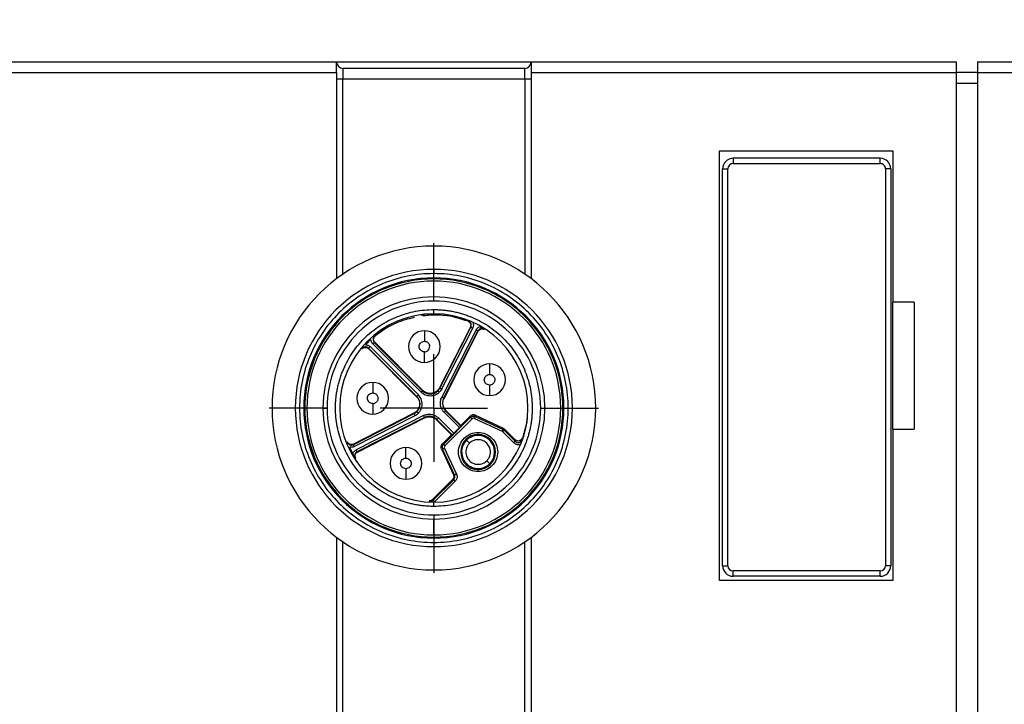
# Model space of a CAD drawing. Header units: millimetres. Extents: x 13 to 546, y 13 to 419.
# Tile 6 of 35: x 210 to 256, y 196 to 229. Entities that reach past the tile are written whole.
import ezdxf

# ---------------------------------------------------------------- set-up
doc = ezdxf.new("R2010")
doc.units = ezdxf.units.MM
doc.header["$LTSCALE"] = 2
doc.linetypes.add('SLD-Center', pattern=[19.05, 15.24, -1.27, 1.27, -1.27])
doc.linetypes.add('SLD-Solid', pattern=[0])
doc.layers.add('CENTER', color=40, linetype='SLD-Center')
doc.layers.add('DIMENSIONS', color=140, linetype='SLD-Solid', lineweight=25)
doc.styles.add('SLDTEXTSTYLE0', font='VERDANA.TTF')
doc.dimstyles.new('SLDDIMSTYLE1', dxfattribs={"dimtxt": 4.316016, "dimasz": 6.604, "dimexe": 0, "dimexo": 0.0625, "dimgap": 1.079004, "dimtad": 0, "dimtih": 1, "dimtoh": 1, "dimrnd": 1e-09, "dimzin": 12, "dimdsep": 46, "dimtxsty": 'SLDTEXTSTYLE0', "dimsah": 1, "dimcen": 0.09, "dimadec": 0, "dimazin": 3, "dimtfac": 1, "dimtofl": 0, "dimtmove": 0, "dimatfit": 3, "dimfxl": 0, "dimfrac": 2, "dimtolj": 1, "dimtzin": 12, "dimarcsym": 0})

# ---------------------------------------------------------------- blocks, each defined once
blk = doc.blocks.new('_D_2')
at = {"layer": 'DIMENSIONS'}
for p, q in [((154.038, 205.347), (154.038, 268.161)), ((379.438, 205.347), (379.438, 268.161)), ((154.038, 261.811), (251.253, 261.811)), ((257.101, 261.811), (255.652, 261.811)), ((255.652, 261.811), (255.652, 254.952)), ((269.927, 261.811), (271.376, 261.811)), ((271.376, 261.811), (271.376, 254.952)), ((379.438, 261.811), (275.775, 261.811)), ((255.652, 254.952), (257.101, 254.952)), ((271.376, 254.952), (269.927, 254.952))]:
    blk.add_line(p, q, dxfattribs=at)
for points in [[(154.038, 261.811), (160.642, 260.795), (160.642, 262.827)], [(379.438, 261.811), (372.834, 262.827), (372.834, 260.795)]]:
    blk.add_solid(points, dxfattribs=at)
at = {"layer": 'DIMENSIONS', "char_height": 4.2333, "attachment_point": 1, "style": 'SLDTEXTSTYLE0'}
for s, insert in [('225.4', (255.306, 268.154)), ('8.87', (257.101, 260.328))]:
    blk.add_mtext(s, dxfattribs=dict(at, insert=insert))
blk = doc.blocks.new('_D_6')
at = {"layer": 'DIMENSIONS'}
for p, q in [((161.129, 228.678), (161.129, 250.707)), ((372.348, 228.678), (372.348, 250.707)), ((161.129, 244.357), (251.253, 244.357)), ((257.101, 244.357), (255.652, 244.357)), ((255.652, 244.357), (255.652, 237.497)), ((269.927, 244.357), (271.376, 244.357)), ((271.376, 244.357), (271.376, 237.497)), ((372.348, 244.357), (275.775, 244.357)), ((255.652, 237.497), (257.101, 237.497)), ((271.376, 237.497), (269.927, 237.497))]:
    blk.add_line(p, q, dxfattribs=at)
for points in [[(161.129, 244.357), (167.733, 243.341), (167.733, 245.373)], [(372.348, 244.357), (365.744, 245.373), (365.744, 243.341)]]:
    blk.add_solid(points, dxfattribs=at)
at = {"layer": 'DIMENSIONS', "char_height": 4.2333, "attachment_point": 1, "style": 'SLDTEXTSTYLE0'}
for s, insert in [('211.2', (255.306, 250.7)), ('8.32', (257.101, 242.874))]:
    blk.add_mtext(s, dxfattribs=dict(at, insert=insert))
blk = doc.blocks.new('SW_CENTERMARKSYMBOL_13')
at = {"layer": 'CENTER', "color": 0}
for p, q in [((0, 5.08), (0, 7.79)), ((0, 0), (0, 2.54)), ((-5.08, 0), (-7.79, 0)), ((0, 0), (-2.54, 0)), ((0, 0), (0, -2.54)), ((0, 0), (2.54, 0)), ((5.08, 0), (7.79, 0)), ((0, -5.08), (0, -7.79))]:
    blk.add_line(p, q, dxfattribs=at)

msp = doc.modelspace()

# ---------------------------------------------------------------- linework, layer by layer
for p, q in [((183.458, 226.638), (224.708, 226.638)), ((224.708, 226.138), (224.708, 226.638)), ((224.708, 226.638), (233.908, 226.638)), ((225.008, 226.338), (225.008, 225.838)), ((233.608, 226.338), (225.008, 226.338)), ((233.608, 225.838), (233.608, 226.338)), ((233.908, 226.638), (254.008, 226.638)), ((233.908, 226.638), (233.908, 226.138)), ((254.008, 226.138), (254.008, 226.638)), ((255.008, 226.638), (265.408, 226.638)), ((255.008, 226.638), (255.008, 226.138)), ((183.458, 226.138), (224.708, 226.138)), ((224.708, 226.138), (224.708, 216.401)), ((225.008, 216.616), (225.008, 225.838)), ((225.008, 225.838), (233.608, 225.838)), ((233.608, 225.838), (233.608, 216.616)), ((233.908, 226.138), (254.008, 226.138)), ((233.908, 226.138), (233.908, 216.401)), ((254.008, 164.438), (254.008, 226.138)), ((255.008, 226.138), (254.008, 226.138)), ((255.008, 226.138), (255.008, 164.438)), ((255.008, 226.138), (265.408, 226.138)), ((254.008, 225.638), (255.008, 225.638)), ((242.808, 222.438), (251.008, 222.438)), ((242.808, 202.138), (242.808, 222.438)), ((250.408, 222.088), (243.458, 222.088)), ((243.458, 222.088), (243.458, 221.838)), ((250.408, 221.838), (250.408, 222.088)), ((251.008, 222.438), (251.008, 215.288)), ((242.958, 202.838), (242.958, 221.588)), ((242.958, 221.588), (243.208, 221.588)), ((243.208, 202.838), (243.208, 221.588)), ((243.458, 221.838), (250.408, 221.838)), ((250.658, 221.588), (250.658, 202.838)), ((250.908, 221.588), (250.658, 221.588)), ((250.908, 221.588), (250.908, 202.838)), ((229.308, 216.838), (229.308, 216.638)), ((229.308, 215.538), (229.308, 216.288)), ((252.008, 215.288), (251.008, 215.288)), ((251.008, 209.288), (251.008, 215.288)), ((252.008, 215.288), (252.008, 209.288)), ((229.308, 214.738), (229.308, 214.938)), ((226.86, 213.964), (227.091, 214.109)), ((231.033, 214.108), (229.573, 211.242)), ((229.59, 211.233), (231.056, 214.11)), ((230.952, 214.387), (230.928, 214.385)), ((231.033, 214.108), (231.056, 214.11)), ((226.841, 213.992), (226.86, 213.964)), ((229.679, 211.188), (231.145, 214.065)), ((231.306, 213.983), (229.682, 210.794)), ((231.395, 213.937), (229.771, 210.749)), ((229.788, 210.74), (231.407, 213.917)), ((231.395, 213.937), (231.407, 213.917)), ((231.693, 213.995), (231.681, 214.016)), ((228.577, 210.906), (226.294, 213.189)), ((226.422, 213.317), (228.705, 211.034)), ((226.493, 213.388), (226.515, 213.393)), ((226.493, 213.388), (228.776, 211.104)), ((228.79, 211.118), (226.515, 213.393)), ((225.928, 213.104), (225.922, 213.081)), ((226.218, 213.096), (226.223, 213.118)), ((226.218, 213.096), (228.493, 210.821)), ((228.507, 210.835), (226.223, 213.118)), ((228.863, 212.442), (228.863, 212.942)), ((231.942, 211.373), (231.942, 210.873)), ((228.507, 210.835), (228.577, 210.906)), ((228.705, 211.034), (228.776, 211.104)), ((228.776, 211.104), (228.79, 211.118)), ((229.136, 210.975), (229.136, 210.955)), ((229.573, 211.242), (229.59, 211.233)), ((229.59, 211.233), (229.679, 211.188)), ((226.419, 210.498), (226.419, 209.998)), ((228.493, 210.821), (228.507, 210.835)), ((229.771, 210.749), (229.682, 210.794)), ((229.715, 210.517), (229.735, 210.517)), ((229.771, 210.749), (229.788, 210.74)), ((223.158, 210.288), (223.208, 210.288)), ((224.058, 210.288), (224.258, 210.288)), ((225.501, 208.555), (228.378, 210.021)), ((228.369, 210.038), (225.503, 208.578)), ((225.546, 208.466), (228.423, 209.932)), ((228.817, 209.929), (225.628, 208.305)), ((228.378, 210.021), (228.369, 210.038)), ((228.423, 209.932), (228.378, 210.021)), ((228.817, 209.929), (228.862, 209.84)), ((229.865, 210.157), (229.794, 210.086)), ((230.518, 209.362), (229.794, 210.086)), ((229.878, 210.171), (229.865, 210.157)), ((230.588, 209.434), (229.865, 210.157)), ((230.588, 209.461), (229.878, 210.171)), ((231.183, 209.909), (231.173, 209.964)), ((231.267, 209.89), (231.258, 209.945)), ((232.605, 209.316), (231.258, 209.945)), ((234.358, 210.288), (234.558, 210.288)), ((235.408, 210.288), (235.458, 210.288)), ((228.862, 209.84), (225.674, 208.215)), ((225.694, 208.204), (228.871, 209.823)), ((228.871, 209.823), (228.862, 209.84)), ((229.454, 209.746), (229.44, 209.733)), ((229.44, 209.733), (230.15, 209.023)), ((229.524, 209.817), (229.454, 209.746)), ((230.177, 209.023), (229.454, 209.746)), ((229.524, 209.817), (230.248, 209.093)), ((231.041, 209.85), (229.761, 208.569)), ((229.831, 208.499), (231.112, 209.779)), ((231.032, 209.905), (230.588, 209.461)), ((230.588, 209.461), (230.588, 209.434)), ((231.041, 209.85), (231.032, 209.905)), ((231.225, 209.799), (232.537, 209.188)), ((231.267, 209.89), (232.579, 209.278)), ((230.15, 209.023), (229.706, 208.579)), ((230.177, 209.023), (230.15, 209.023)), ((230.248, 209.093), (230.518, 209.362)), ((231.401, 209.035), (231.401, 209.135)), ((231.401, 208.99), (231.401, 209.035)), ((232.565, 209.168), (233.086, 208.647)), ((232.605, 209.316), (232.579, 209.278)), ((232.662, 209.277), (232.636, 209.239)), ((232.636, 209.239), (233.156, 208.718)), ((233.154, 208.785), (232.662, 209.277)), ((251.008, 209.288), (251.008, 202.138)), ((251.008, 209.288), (252.008, 209.288)), ((225.226, 208.683), (225.224, 208.659)), ((225.501, 208.555), (225.503, 208.578)), ((229.706, 208.579), (229.761, 208.569)), ((230.991, 208.62), (230.849, 208.762)), ((233.154, 208.785), (233.156, 208.718)), ((233.486, 208.792), (233.485, 208.861)), ((225.694, 208.204), (225.674, 208.215)), ((229.666, 208.353), (229.721, 208.344)), ((229.666, 208.353), (230.233, 207.137)), ((230.288, 207.127), (229.721, 208.344)), ((230.379, 207.17), (229.812, 208.386)), ((225.595, 207.93), (225.616, 207.918)), ((231.953, 207.658), (231.812, 207.799)), ((227.988, 207.419), (227.988, 206.919)), ((230.233, 207.137), (230.288, 207.127)), ((231.401, 207.385), (231.401, 207.429)), ((231.401, 207.285), (231.401, 207.385)), ((230.193, 206.911), (229.235, 205.953)), ((229.274, 205.927), (230.248, 206.901)), ((229.344, 205.856), (230.319, 206.831)), ((230.248, 206.901), (230.193, 206.911)), ((230.252, 207.053), (230.307, 207.043)), ((229.083, 205.895), (229.123, 205.869)), ((229.274, 205.927), (229.235, 205.953)), ((229.308, 205.638), (229.308, 205.838)), ((229.308, 204.288), (229.308, 205.038)), ((224.708, 204.176), (224.708, 186.401)), ((225.008, 186.616), (225.008, 203.961)), ((229.308, 203.938), (229.308, 203.738)), ((233.608, 186.616), (233.608, 203.961)), ((233.908, 204.176), (233.908, 186.401)), ((242.958, 202.838), (243.208, 202.838)), ((250.408, 202.588), (243.458, 202.588)), ((243.458, 202.338), (243.458, 202.588)), ((250.408, 202.338), (250.408, 202.588)), ((250.908, 202.838), (250.658, 202.838)), ((251.008, 202.138), (242.808, 202.138)), ((250.408, 202.338), (243.458, 202.338))]:
    msp.add_line(p, q)
at = {"flags": 128}
for points in [[(228.706, 214.67), (229.269, 214.712), (229.974, 214.664)], [(233.725, 209.854), (233.696, 209.617), (233.486, 208.792)]]:
    msp.add_lwpolyline(points, dxfattribs=at)
for centre, radius, start, end in [((225.008, 226.638), 0.3, 180, 270), ((233.608, 226.638), 0.3, 270, 0), ((243.458, 221.588), 0.5, 90, 180), ((250.408, 221.588), 0.5, 0, 90), ((229.308, 210.288), 7.65, 90, 270), ((229.308, 210.288), 7.65, 270, 90), ((229.308, 210.288), 6.55, 90, 270), ((229.308, 210.288), 6.15, 90, 180), ((229.308, 210.288), 6.55, 270, 90), ((229.308, 210.288), 6.15, 0, 90), ((229.308, 210.288), 6, 90, 270), ((229.308, 210.288), 6, 270, 90), ((229.308, 210.288), 5.25, 90, 180), ((229.308, 210.288), 5.25, 0, 90), ((229.308, 210.288), 4.45, 90, 270), ((229.308, 210.288), 4.45, 270, 90), ((228.863, 213.192), 0.75, 90, 180), ((228.863, 213.192), 0.75, 0, 90), ((228.863, 213.192), 0.75, 180, 270), ((228.863, 213.192), 0.75, 270, 0), ((231.942, 211.623), 0.75, 90, 270), ((231.942, 211.623), 0.75, 270, 90), ((226.419, 210.748), 0.75, 90, 270), ((226.419, 210.748), 0.75, 270, 90), ((229.136, 211.465), 0.51, 225, 270), ((229.136, 211.465), 0.51, 270, 315), ((229.136, 211.465), 0.51, 315, 333), ((228.146, 210.475), 0.51, 315, 45), ((230.225, 210.517), 0.51, 153, 180), ((230.225, 210.517), 0.51, 180, 225), ((229.308, 210.288), 6.15, 180, 270), ((229.308, 210.288), 5.25, 180, 270), ((228.146, 210.475), 0.51, 297, 315), ((229.308, 210.288), 5.25, 270, 0), ((229.308, 210.288), 6.15, 270, 0), ((229.093, 209.386), 0.51, 45, 117), ((231.401, 208.21), 0.825, 90, 270), ((231.401, 208.21), 0.781, 90, 135), ((231.401, 208.21), 0.825, 270, 90), ((231.401, 208.21), 0.781, 315, 90), ((231.401, 208.21), 0.781, 135, 270), ((227.988, 207.669), 0.75, 90, 270), ((227.988, 207.669), 0.75, 270, 90), ((231.401, 208.21), 0.781, 270, 315), ((243.458, 202.838), 0.5, 180, 270), ((250.408, 202.838), 0.5, 270, 0)]:
    msp.add_arc(centre, radius, start, end)
for points, knots in [([(224.708, 225.838), (224.708, 225.838), (224.741, 225.838), (224.852, 225.838), (224.93, 225.838), (225.008, 225.838)], [0, 0, 0, 0, 0.5, 0.5, 1, 1, 1, 1]), ([(233.608, 225.838), (233.687, 225.838), (233.765, 225.838), (233.876, 225.838), (233.908, 225.838), (233.908, 225.838)], [0, 0, 0, 0, 0.5, 0.5, 1, 1, 1, 1]), ([(250.658, 221.588), (250.658, 221.655), (250.632, 221.718), (250.538, 221.812), (250.475, 221.838), (250.408, 221.838)], [0, 0, 0, 0, 0.5, 0.5, 1, 1, 1, 1]), ([(229.308, 216.638), (228.477, 216.638), (227.646, 216.473), (226.111, 215.837), (225.406, 215.366), (224.231, 214.191), (223.76, 213.486), (223.124, 211.951), (222.958, 211.12), (222.958, 209.457), (223.124, 208.626), (223.76, 207.09), (224.231, 206.386), (225.406, 205.211), (226.111, 204.74), (227.646, 204.104), (228.477, 203.938), (229.308, 203.938)], [0, 0, 0, 0, 0.125, 0.125, 0.25, 0.25, 0.375, 0.375, 0.5, 0.5, 0.625, 0.625, 0.75, 0.75, 0.875, 0.875, 1, 1, 1, 1]), ([(229.308, 203.938), (230.14, 203.938), (230.971, 204.104), (232.506, 204.74), (233.211, 205.211), (234.386, 206.386), (234.857, 207.09), (235.493, 208.626), (235.658, 209.457), (235.658, 211.12), (235.493, 211.951), (234.857, 213.486), (234.386, 214.191), (233.211, 215.366), (232.506, 215.837), (230.971, 216.473), (230.14, 216.638), (229.308, 216.638)], [0, 0, 0, 0, 0.125, 0.125, 0.25, 0.25, 0.375, 0.375, 0.5, 0.5, 0.625, 0.625, 0.75, 0.75, 0.875, 0.875, 1, 1, 1, 1]), ([(235.408, 210.288), (235.408, 211.087), (235.25, 211.885), (234.639, 213.361), (234.186, 214.037), (233.057, 215.166), (232.381, 215.619), (230.905, 216.23), (230.107, 216.388), (228.51, 216.388), (227.712, 216.23), (226.236, 215.619), (225.56, 215.166), (224.431, 214.037), (223.978, 213.361), (223.367, 211.885), (223.208, 211.087), (223.208, 210.288)], [0, 0, 0, 0, 0.125, 0.125, 0.25, 0.25, 0.375, 0.375, 0.5, 0.5, 0.625, 0.625, 0.75, 0.75, 0.875, 0.875, 1, 1, 1, 1]), ([(234.358, 210.288), (234.358, 210.95), (234.227, 211.61), (233.721, 212.832), (233.347, 213.392), (232.412, 214.327), (231.852, 214.701), (230.63, 215.207), (229.97, 215.338), (228.647, 215.338), (227.987, 215.207), (226.765, 214.701), (226.205, 214.327), (225.27, 213.392), (224.896, 212.832), (224.39, 211.61), (224.258, 210.95), (224.258, 210.288)], [0, 0, 0, 0, 0.125, 0.125, 0.25, 0.25, 0.375, 0.375, 0.5, 0.5, 0.625, 0.625, 0.75, 0.75, 0.875, 0.875, 1, 1, 1, 1]), ([(224.658, 210.288), (224.659, 210.362), (224.661, 210.509), (224.677, 210.728), (224.703, 210.945), (224.738, 211.16), (224.784, 211.373), (224.841, 211.584), (224.907, 211.794), (225.012, 212.078), (225.172, 212.431), (225.411, 212.84), (225.693, 213.225), (226.014, 213.582), (226.371, 213.904), (226.756, 214.185), (227.166, 214.424), (227.585, 214.615), (228.01, 214.761), (228.435, 214.863), (228.869, 214.927), (229.162, 214.935), (229.308, 214.938)], [0, 0, 0, 0, 0.030227, 0.060256, 0.090155, 0.11999, 0.14983, 0.179741, 0.209791, 0.240047, 0.30429, 0.368671, 0.434279, 0.500032, 0.565639, 0.631393, 0.695631, 0.760018, 0.820241, 0.879952, 0.939692, 1, 1, 1, 1]), ([(230.928, 214.385), (230.554, 214.505), (229.856, 214.729), (229.127, 214.667), (228.789, 214.638)], [0, 0, 0, 0, 0.535592, 1, 1, 1, 1]), ([(229.308, 214.938), (229.382, 214.937), (229.529, 214.936), (229.748, 214.92), (229.965, 214.894), (230.18, 214.859), (230.393, 214.813), (230.604, 214.756), (230.814, 214.69), (231.098, 214.585), (231.451, 214.425), (231.86, 214.186), (232.246, 213.904), (232.602, 213.583), (232.924, 213.226), (233.205, 212.84), (233.444, 212.431), (233.635, 212.012), (233.781, 211.587), (233.883, 211.161), (233.947, 210.728), (233.955, 210.435), (233.958, 210.288)], [0, 0, 0, 0, 0.030219, 0.060243, 0.090138, 0.119972, 0.149813, 0.179727, 0.209783, 0.240047, 0.304291, 0.368671, 0.43428, 0.500032, 0.565639, 0.631393, 0.69563, 0.760017, 0.820254, 0.87997, 0.939705, 1, 1, 1, 1]), ([(228.386, 214.56), (228.09, 214.49), (227.413, 214.329), (226.848, 213.919), (226.53, 213.689)], [0, 0, 0, 0, 0.437271, 1, 1, 1, 1]), ([(231.056, 214.11), (231.056, 214.11), (231.066, 214.105), (231.099, 214.089), (231.122, 214.077), (231.145, 214.065)], [0, 0, 0, 0, 0.5, 0.5, 1, 1, 1, 1]), ([(231.162, 214.297), (231.166, 214.285), (231.173, 214.259), (231.178, 214.22), (231.177, 214.173), (231.169, 214.12), (231.153, 214.083), (231.145, 214.065)], [0, 0, 0, 0, 0.1649004, 0.3305073, 0.4997308, 0.7512752, 1, 1, 1, 1]), ([(231.306, 213.983), (231.313, 213.994), (231.326, 214.017), (231.351, 214.048), (231.384, 214.08), (231.428, 214.112), (231.466, 214.126), (231.485, 214.133)], [0, 0, 0, 0, 0.16391, 0.328896, 0.497901, 0.749908, 1, 1, 1, 1]), ([(231.485, 214.133), (231.496, 214.126), (231.521, 214.113), (231.557, 214.092), (231.594, 214.069), (231.636, 214.044), (231.664, 214.026), (231.681, 214.016)], [0, 0, 0, 0, 0.161128, 0.331259, 0.508334, 0.719247, 1, 1, 1, 1]), ([(228.863, 213.942), (228.863, 213.942), (228.863, 213.89), (228.863, 213.702), (228.863, 213.575), (228.863, 213.442)], [0, 0, 0, 0, 0.5, 0.5, 1, 1, 1, 1]), ([(231.306, 213.983), (231.33, 213.971), (231.353, 213.959), (231.386, 213.942), (231.395, 213.937), (231.395, 213.937)], [0, 0, 0, 0, 0.5, 0.5, 1, 1, 1, 1]), ([(226.334, 213.533), (226.29, 213.491), (226.202, 213.409), (226.12, 213.321), (226.078, 213.277)], [0, 0, 0, 0, 0.5, 1, 1, 1, 1]), ([(226.078, 213.277), (226.091, 213.276), (226.118, 213.276), (226.157, 213.268), (226.201, 213.253), (226.249, 213.229), (226.279, 213.202), (226.294, 213.189)], [0, 0, 0, 0, 0.1649004, 0.3305073, 0.4997308, 0.7512752, 1, 1, 1, 1]), ([(226.223, 213.118), (226.223, 213.118), (226.231, 213.126), (226.257, 213.152), (226.276, 213.17), (226.294, 213.189)], [0, 0, 0, 0, 0.5, 0.5, 1, 1, 1, 1]), ([(226.422, 213.317), (226.413, 213.326), (226.395, 213.346), (226.374, 213.379), (226.353, 213.421), (226.337, 213.473), (226.335, 213.513), (226.334, 213.533)], [0, 0, 0, 0, 0.16391, 0.328896, 0.4979008, 0.7499079, 1, 1, 1, 1]), ([(226.422, 213.317), (226.44, 213.335), (226.459, 213.354), (226.485, 213.38), (226.493, 213.387), (226.493, 213.388)], [0, 0, 0, 0, 0.5, 0.5, 1, 1, 1, 1]), ([(228.863, 212.942), (228.797, 212.942), (228.732, 212.969), (228.639, 213.062), (228.613, 213.127), (228.613, 213.258), (228.639, 213.323), (228.732, 213.415), (228.797, 213.442), (228.863, 213.442)], [0, 0, 0, 0, 0.25, 0.25, 0.5, 0.5, 0.75, 0.75, 1, 1, 1, 1]), ([(228.863, 213.442), (228.917, 213.442), (228.97, 213.424), (229.056, 213.359), (229.088, 213.312), (229.103, 213.26)], [0, 0, 0, 0, 0.5, 0.5, 1, 1, 1, 1]), ([(228.863, 212.942), (228.941, 212.942), (229.015, 212.979), (229.109, 213.104), (229.124, 213.185), (229.103, 213.26)], [0, 0, 0, 0, 0.5, 0.5, 1, 1, 1, 1]), ([(231.942, 212.373), (231.942, 212.373), (231.942, 212.321), (231.942, 212.133), (231.942, 212.006), (231.942, 211.874)], [0, 0, 0, 0, 0.5, 0.5, 1, 1, 1, 1]), ([(231.942, 211.373), (231.877, 211.373), (231.812, 211.4), (231.719, 211.493), (231.692, 211.558), (231.692, 211.689), (231.719, 211.754), (231.811, 211.847), (231.876, 211.874), (231.942, 211.874)], [0, 0, 0, 0, 0.25, 0.25, 0.5, 0.5, 0.75, 0.75, 1, 1, 1, 1]), ([(231.942, 211.874), (231.991, 211.874), (232.04, 211.859), (232.122, 211.804), (232.154, 211.764), (232.192, 211.674), (232.197, 211.623), (232.178, 211.526), (232.154, 211.481), (232.119, 211.446)], [0, 0, 0, 0, 0.25, 0.25, 0.5, 0.5, 0.75, 0.75, 1, 1, 1, 1]), ([(226.419, 211.498), (226.419, 211.498), (226.419, 211.446), (226.419, 211.258), (226.419, 211.131), (226.419, 210.999)], [0, 0, 0, 0, 0.5, 0.5, 1, 1, 1, 1]), ([(226.419, 210.498), (226.353, 210.498), (226.288, 210.525), (226.196, 210.618), (226.168, 210.683), (226.168, 210.814), (226.195, 210.879), (226.288, 210.972), (226.353, 210.999), (226.419, 210.999)], [0, 0, 0, 0, 0.25, 0.25, 0.5, 0.5, 0.75, 0.75, 1, 1, 1, 1]), ([(226.419, 210.999), (226.468, 210.999), (226.517, 210.984), (226.599, 210.929), (226.631, 210.89), (226.669, 210.799), (226.674, 210.748), (226.654, 210.651), (226.63, 210.606), (226.595, 210.572)], [0, 0, 0, 0, 0.25, 0.25, 0.5, 0.5, 0.75, 0.75, 1, 1, 1, 1]), ([(228.577, 210.044), (228.628, 210.094), (228.674, 210.159), (228.738, 210.307), (228.756, 210.391), (228.756, 210.559), (228.738, 210.643), (228.674, 210.791), (228.628, 210.855), (228.577, 210.906)], [0, 0, 0, 0, 0.25, 0.25, 0.5, 0.5, 0.75, 0.75, 1, 1, 1, 1]), ([(229.567, 211.034), (229.548, 211.016), (229.509, 210.979), (229.442, 210.935), (229.359, 210.894), (229.256, 210.863), (229.137, 210.851), (229.017, 210.863), (228.902, 210.898), (228.794, 210.953), (228.735, 211.007), (228.705, 211.034)], [0, 0, 0, 0, 0.083384, 0.166334, 0.250263, 0.373654, 0.50055, 0.62326, 0.750638, 0.874033, 1, 1, 1, 1]), ([(229.136, 210.975), (229.115, 210.975), (229.072, 210.977), (229.009, 210.99), (228.938, 211.014), (228.861, 211.054), (228.814, 211.097), (228.79, 211.118)], [0, 0, 0, 0, 0.165301, 0.331494, 0.501424, 0.747772, 1, 1, 1, 1]), ([(229.573, 211.242), (229.562, 211.223), (229.54, 211.184), (229.498, 211.131), (229.448, 211.085), (229.394, 211.046), (229.334, 211.014), (229.27, 210.992), (229.203, 210.977), (229.159, 210.976), (229.136, 210.975)], [0, 0, 0, 0, 0.125289, 0.248836, 0.373024, 0.500206, 0.622525, 0.750169, 0.875346, 1, 1, 1, 1]), ([(229.497, 211.104), (229.497, 211.104), (229.504, 211.097), (229.531, 211.07), (229.551, 211.05), (229.567, 211.034)], [0, 0, 0, 0, 0.5, 0.5, 1, 1, 1, 1]), ([(229.679, 211.188), (229.664, 211.16), (229.632, 211.104), (229.589, 211.057), (229.567, 211.034)], [0, 0, 0, 0, 0.503146, 1, 1, 1, 1]), ([(228.493, 210.821), (228.506, 210.807), (228.532, 210.779), (228.564, 210.732), (228.592, 210.681), (228.62, 210.61), (228.639, 210.514), (228.635, 210.399), (228.604, 210.286), (228.547, 210.186), (228.469, 210.097), (228.402, 210.058), (228.369, 210.038)], [0, 0, 0, 0, 0.061901, 0.123672, 0.186172, 0.250234, 0.372385, 0.500129, 0.622282, 0.75002, 0.873624, 1, 1, 1, 1]), ([(229.794, 210.086), (229.776, 210.105), (229.741, 210.143), (229.699, 210.206), (229.664, 210.273), (229.638, 210.346), (229.62, 210.428), (229.613, 210.519), (229.621, 210.615), (229.643, 210.709), (229.669, 210.766), (229.682, 210.794)], [0, 0, 0, 0, 0.100691, 0.199451, 0.297878, 0.397589, 0.500139, 0.625351, 0.756359, 0.876744, 1, 1, 1, 1]), ([(229.735, 210.517), (229.735, 210.537), (229.736, 210.575), (229.747, 210.631), (229.763, 210.687), (229.78, 210.722), (229.788, 210.74)], [0, 0, 0, 0, 0.2469571, 0.4934559, 0.7432631, 1, 1, 1, 1]), ([(229.878, 210.171), (229.864, 210.187), (229.835, 210.218), (229.799, 210.271), (229.766, 210.338), (229.74, 210.42), (229.736, 210.485), (229.735, 210.517)], [0, 0, 0, 0, 0.167568, 0.332131, 0.496553, 0.747559, 1, 1, 1, 1]), ([(223.208, 210.288), (223.208, 209.49), (223.367, 208.692), (223.978, 207.216), (224.431, 206.54), (225.56, 205.41), (226.236, 204.958), (227.712, 204.347), (228.51, 204.188), (230.107, 204.188), (230.905, 204.347), (232.381, 204.958), (233.057, 205.41), (234.186, 206.54), (234.639, 207.216), (235.25, 208.692), (235.408, 209.49), (235.408, 210.288)], [0, 0, 0, 0, 0.125, 0.125, 0.25, 0.25, 0.375, 0.375, 0.5, 0.5, 0.625, 0.625, 0.75, 0.75, 0.875, 0.875, 1, 1, 1, 1]), ([(224.258, 210.288), (224.258, 209.627), (224.39, 208.967), (224.896, 207.745), (225.27, 207.185), (226.205, 206.25), (226.765, 205.876), (227.987, 205.37), (228.647, 205.238), (229.97, 205.238), (230.63, 205.37), (231.852, 205.876), (232.412, 206.25), (233.347, 207.185), (233.721, 207.745), (234.227, 208.967), (234.358, 209.627), (234.358, 210.288)], [0, 0, 0, 0, 0.125, 0.125, 0.25, 0.25, 0.375, 0.375, 0.5, 0.5, 0.625, 0.625, 0.75, 0.75, 0.875, 0.875, 1, 1, 1, 1]), ([(229.308, 205.638), (229.235, 205.639), (229.088, 205.641), (228.869, 205.657), (228.652, 205.683), (228.437, 205.718), (228.224, 205.764), (228.013, 205.821), (227.803, 205.887), (227.519, 205.992), (227.166, 206.152), (226.757, 206.391), (226.371, 206.673), (226.015, 206.994), (225.693, 207.351), (225.412, 207.736), (225.173, 208.146), (224.982, 208.565), (224.836, 208.99), (224.734, 209.416), (224.67, 209.849), (224.662, 210.142), (224.658, 210.288)], [0, 0, 0, 0, 0.0302188, 0.0602427, 0.090138, 0.119972, 0.1498126, 0.1797274, 0.2097834, 0.2400471, 0.3042906, 0.3686712, 0.4342795, 0.5000321, 0.5656394, 0.6313931, 0.6956303, 0.7600171, 0.8202543, 0.8799702, 0.9397055, 1, 1, 1, 1]), ([(228.507, 210.114), (228.507, 210.114), (228.514, 210.107), (228.541, 210.08), (228.561, 210.06), (228.577, 210.044)], [0, 0, 0, 0, 0.5, 0.5, 1, 1, 1, 1]), ([(228.817, 209.929), (228.84, 209.94), (228.886, 209.962), (228.96, 209.983), (229.035, 209.995), (229.111, 209.997), (229.195, 209.989), (229.284, 209.968), (229.373, 209.93), (229.455, 209.881), (229.501, 209.839), (229.524, 209.817)], [0, 0, 0, 0, 0.1006912, 0.1994506, 0.297878, 0.3975891, 0.5001389, 0.6253511, 0.7563593, 0.8767439, 1, 1, 1, 1]), ([(233.958, 210.288), (233.958, 210.215), (233.956, 210.068), (233.94, 209.849), (233.914, 209.632), (233.879, 209.417), (233.833, 209.204), (233.776, 208.992), (233.71, 208.783), (233.605, 208.499), (233.445, 208.146), (233.206, 207.737), (232.924, 207.351), (232.603, 206.995), (232.246, 206.673), (231.86, 206.392), (231.451, 206.153), (231.032, 205.962), (230.607, 205.816), (230.182, 205.714), (229.748, 205.65), (229.455, 205.642), (229.308, 205.638)], [0, 0, 0, 0, 0.030227, 0.060256, 0.090155, 0.11999, 0.14983, 0.179741, 0.209791, 0.240047, 0.30429, 0.368671, 0.434279, 0.500032, 0.565639, 0.631393, 0.695631, 0.760018, 0.820241, 0.879952, 0.939692, 1, 1, 1, 1]), ([(228.871, 209.823), (228.89, 209.831), (228.927, 209.849), (228.986, 209.866), (229.046, 209.875), (229.108, 209.877), (229.2, 209.868), (229.322, 209.833), (229.4, 209.766), (229.44, 209.733)], [0, 0, 0, 0, 0.100817, 0.199693, 0.29823, 0.398047, 0.500701, 0.748916, 1, 1, 1, 1]), ([(231.041, 209.85), (231.042, 209.85), (231.049, 209.842), (231.075, 209.816), (231.094, 209.798), (231.112, 209.779)], [0, 0, 0, 0, 0.5, 0.5, 1, 1, 1, 1]), ([(231.225, 209.799), (231.204, 209.809), (231.161, 209.813), (231.125, 209.792), (231.112, 209.779)], [-0.610856, -0.610856, -0.610856, -0.610856, 0.087267, 0.610861, 0.610861, 0.610861, 0.610861]), ([(231.225, 209.799), (231.236, 209.823), (231.247, 209.847), (231.263, 209.88), (231.267, 209.89), (231.267, 209.89)], [0, 0, 0, 0, 0.5, 0.5, 1, 1, 1, 1]), ([(230.248, 209.093), (230.242, 209.087), (230.23, 209.075), (230.213, 209.058), (230.196, 209.041), (230.18, 209.025), (230.178, 209.024), (230.177, 209.023)], [0, 0, 0, 0, 0.166259, 0.329203, 0.500393, 0.747477, 1, 1, 1, 1]), ([(231.401, 207.285), (231.159, 207.285), (230.919, 207.384), (230.576, 207.727), (230.476, 207.967), (230.476, 208.452), (230.576, 208.692), (230.919, 209.035), (231.159, 209.135), (231.401, 209.135)], [0, 0, 0, 0, 0.25, 0.25, 0.5, 0.5, 0.75, 0.75, 1, 1, 1, 1]), ([(230.588, 209.434), (230.588, 209.433), (230.587, 209.432), (230.579, 209.425), (230.566, 209.411), (230.546, 209.39), (230.527, 209.372), (230.518, 209.362)], [0, 0, 0, 0, 0.166261, 0.329207, 0.500397, 0.74748, 1, 1, 1, 1]), ([(231.401, 209.135), (231.644, 209.135), (231.884, 209.035), (232.227, 208.692), (232.326, 208.452), (232.326, 207.967), (232.227, 207.727), (231.884, 207.384), (231.644, 207.285), (231.401, 207.285)], [0, 0, 0, 0, 0.25, 0.25, 0.5, 0.5, 0.75, 0.75, 1, 1, 1, 1]), ([(232.579, 209.278), (232.579, 209.278), (232.574, 209.269), (232.559, 209.235), (232.548, 209.212), (232.537, 209.188)], [0, 0, 0, 0, 0.5, 0.5, 1, 1, 1, 1]), ([(232.565, 209.168), (232.584, 209.186), (232.602, 209.205), (232.628, 209.231), (232.636, 209.239), (232.636, 209.239)], [0, 0, 0, 0, 0.5, 0.5, 1, 1, 1, 1]), ([(225.546, 208.466), (225.534, 208.489), (225.522, 208.512), (225.506, 208.545), (225.501, 208.555), (225.501, 208.555)], [0, 0, 0, 0, 0.5, 0.5, 1, 1, 1, 1]), ([(229.666, 208.353), (229.649, 208.39), (229.643, 208.432), (229.658, 208.513), (229.677, 208.55), (229.706, 208.579)], [0, 0, 0, 0, 0.5, 0.5, 1, 1, 1, 1]), ([(229.761, 208.569), (229.732, 208.541), (229.712, 208.503), (229.698, 208.423), (229.704, 208.38), (229.721, 208.344)], [0, 0, 0, 0, 0.5, 0.5, 1, 1, 1, 1]), ([(229.831, 208.499), (229.813, 208.517), (229.795, 208.536), (229.769, 208.562), (229.761, 208.569), (229.761, 208.569)], [0, 0, 0, 0, 0.5, 0.5, 1, 1, 1, 1]), ([(230.991, 208.62), (230.974, 208.602), (230.941, 208.567), (230.9, 208.506), (230.86, 208.428), (230.829, 208.328), (230.813, 208.171), (230.852, 207.978), (230.981, 207.789), (231.17, 207.66), (231.362, 207.621), (231.52, 207.637), (231.63, 207.672), (231.73, 207.726), (231.785, 207.775), (231.812, 207.799)], [0, 0, 0, 0, 0.040118, 0.080033, 0.120383, 0.185261, 0.250687, 0.380299, 0.500044, 0.61979, 0.749401, 0.814258, 0.879706, 0.939701, 1, 1, 1, 1]), ([(231.812, 207.799), (231.829, 207.817), (231.862, 207.852), (231.902, 207.913), (231.942, 207.992), (231.974, 208.091), (231.99, 208.248), (231.951, 208.441), (231.822, 208.63), (231.633, 208.759), (231.441, 208.798), (231.283, 208.782), (231.173, 208.747), (231.072, 208.694), (231.018, 208.645), (230.991, 208.62)], [0, 0, 0, 0, 0.0401181, 0.0800332, 0.1203828, 0.1852609, 0.2506869, 0.3802986, 0.5000441, 0.6197897, 0.7494013, 0.8142575, 0.8797056, 0.9397014, 1, 1, 1, 1]), ([(233.156, 208.718), (233.156, 208.718), (233.149, 208.71), (233.122, 208.684), (233.104, 208.666), (233.086, 208.647)], [0, 0, 0, 0, 0.5, 0.5, 1, 1, 1, 1]), ([(233.086, 208.647), (233.104, 208.631), (233.143, 208.598), (233.213, 208.569), (233.288, 208.557), (233.349, 208.56), (233.382, 208.573), (233.391, 208.577)], [0, 0, 0, 0, 0.224102, 0.454968, 0.681095, 0.909654, 1, 1, 1, 1]), ([(233.485, 208.861), (233.463, 208.798), (233.406, 208.747), (233.275, 208.716), (233.202, 208.737), (233.154, 208.785)], [0, 0, 0, 0, 0.5, 0.5, 1, 1, 1, 1]), ([(233.156, 208.718), (233.167, 208.709), (233.188, 208.69), (233.227, 208.671), (233.269, 208.66), (233.313, 208.658), (233.357, 208.667), (233.399, 208.685), (233.436, 208.713), (233.467, 208.749), (233.48, 208.777), (233.486, 208.792)], [0, 0, 0, 0, 0.104331, 0.210333, 0.317972, 0.427359, 0.538434, 0.651309, 0.765845, 0.88208, 1, 1, 1, 1]), ([(225.546, 208.466), (225.534, 208.46), (225.51, 208.449), (225.472, 208.439), (225.426, 208.433), (225.372, 208.433), (225.333, 208.444), (225.314, 208.449)], [0, 0, 0, 0, 0.16391, 0.328896, 0.497901, 0.749908, 1, 1, 1, 1]), ([(225.314, 208.449), (225.339, 208.394), (225.391, 208.285), (225.449, 208.179), (225.478, 208.126)], [0, 0, 0, 0, 0.5, 1, 1, 1, 1]), ([(225.478, 208.126), (225.482, 208.139), (225.491, 208.164), (225.511, 208.198), (225.539, 208.236), (225.576, 208.274), (225.611, 208.295), (225.628, 208.305)], [0, 0, 0, 0, 0.1649, 0.330507, 0.499731, 0.751275, 1, 1, 1, 1]), ([(225.595, 207.93), (225.585, 207.947), (225.567, 207.975), (225.538, 208.023), (225.509, 208.071), (225.488, 208.108), (225.478, 208.126)], [0, 0, 0, 0, 0.280879, 0.491969, 0.755014, 1, 1, 1, 1]), ([(225.674, 208.215), (225.673, 208.216), (225.669, 208.225), (225.652, 208.258), (225.64, 208.281), (225.628, 208.305)], [0, 0, 0, 0, 0.5, 0.5, 1, 1, 1, 1]), ([(227.988, 207.919), (227.988, 208.052), (227.988, 208.179), (227.988, 208.366), (227.988, 208.419), (227.988, 208.419)], [0, 0, 0, 0, 0.5, 0.5, 1, 1, 1, 1]), ([(229.721, 208.344), (229.721, 208.344), (229.731, 208.348), (229.764, 208.364), (229.788, 208.375), (229.812, 208.386)], [0, 0, 0, 0, 0.5, 0.5, 1, 1, 1, 1]), ([(229.831, 208.499), (229.819, 208.486), (229.798, 208.45), (229.802, 208.407), (229.812, 208.386)], [-0.610856, -0.610856, -0.610856, -0.610856, -0.087265, 0.610861, 0.610861, 0.610861, 0.610861]), ([(227.978, 207.419), (227.913, 207.422), (227.85, 207.451), (227.761, 207.545), (227.736, 207.609), (227.739, 207.739), (227.767, 207.802), (227.859, 207.893), (227.923, 207.919), (227.988, 207.919)], [0, 0, 0, 0, 0.25, 0.25, 0.5, 0.5, 0.75, 0.75, 1, 1, 1, 1]), ([(227.988, 207.919), (228.053, 207.919), (228.118, 207.892), (228.211, 207.799), (228.238, 207.734), (228.238, 207.603), (228.211, 207.538), (228.118, 207.446), (228.053, 207.419), (227.988, 207.419)], [0, 0, 0, 0, 0.25, 0.25, 0.5, 0.5, 0.75, 0.75, 1, 1, 1, 1]), ([(230.233, 207.137), (230.239, 207.123), (230.25, 207.096), (230.251, 207.067), (230.252, 207.053)], [0, 0, 0, 0, 0.5040344, 1, 1, 1, 1]), ([(230.379, 207.17), (230.355, 207.159), (230.331, 207.148), (230.298, 207.132), (230.288, 207.127), (230.288, 207.127)], [0, 0, 0, 0, 0.5, 0.5, 1, 1, 1, 1]), ([(230.379, 207.17), (230.408, 207.106), (230.419, 206.977), (230.356, 206.868), (230.319, 206.831)], [-0.610856, -0.610856, -0.610856, -0.610856, 0.087266, 0.610861, 0.610861, 0.610861, 0.610861]), ([(230.252, 207.053), (230.251, 207.039), (230.25, 207.013), (230.238, 206.975), (230.22, 206.94), (230.202, 206.921), (230.193, 206.911)], [0, 0, 0, 0, 0.255721, 0.500907, 0.745626, 1, 1, 1, 1]), ([(230.248, 206.901), (230.248, 206.901), (230.256, 206.894), (230.282, 206.868), (230.3, 206.849), (230.319, 206.831)], [0, 0, 0, 0, 0.5, 0.5, 1, 1, 1, 1]), ([(229.344, 205.856), (229.326, 205.875), (229.308, 205.893), (229.281, 205.919), (229.274, 205.927), (229.274, 205.927)], [0, 0, 0, 0, 0.5, 0.5, 1, 1, 1, 1])]:
    msp.add_open_spline(points, degree=3, knots=knots)
for points in [[(243.458, 221.838), (243.321, 221.838), (243.208, 221.726), (243.208, 221.588)], [(230.928, 214.385), (230.98, 214.365), (231.064, 214.279), (231.058, 214.158), (231.033, 214.108)], [(231.056, 214.11), (231.081, 214.16), (231.088, 214.28), (231.003, 214.366), (230.952, 214.387)], [(226.506, 213.683), (226.464, 213.647), (226.41, 213.539), (226.454, 213.427), (226.493, 213.388)], [(226.515, 213.393), (226.476, 213.432), (226.433, 213.545), (226.487, 213.653), (226.53, 213.689)], [(231.681, 214.016), (231.634, 214.045), (231.514, 214.063), (231.421, 213.987), (231.395, 213.937)], [(231.407, 213.917), (231.433, 213.967), (231.527, 214.043), (231.646, 214.025), (231.693, 213.995)], [(226.223, 213.118), (226.184, 213.157), (226.072, 213.201), (225.963, 213.147), (225.928, 213.104)], [(225.922, 213.081), (225.958, 213.124), (226.066, 213.178), (226.179, 213.135), (226.218, 213.096)], [(231.942, 211.373), (232.008, 211.373), (232.072, 211.4), (232.119, 211.446)], [(226.419, 210.498), (226.485, 210.498), (226.549, 210.525), (226.595, 210.572)], [(228.423, 209.932), (228.48, 209.96), (228.532, 209.999), (228.577, 210.044)], [(231.173, 209.964), (231.121, 209.964), (231.069, 209.942), (231.032, 209.905)], [(231.258, 209.945), (231.231, 209.957), (231.202, 209.964), (231.173, 209.964)], [(231.041, 209.85), (231.078, 209.887), (231.131, 209.909), (231.183, 209.909)], [(231.183, 209.909), (231.212, 209.909), (231.241, 209.902), (231.267, 209.89)], [(232.565, 209.168), (232.557, 209.176), (232.547, 209.183), (232.537, 209.188)], [(232.636, 209.239), (232.619, 209.255), (232.6, 209.269), (232.579, 209.278)], [(232.605, 209.316), (232.627, 209.307), (232.646, 209.293), (232.662, 209.277)], [(225.224, 208.659), (225.244, 208.608), (225.331, 208.523), (225.451, 208.53), (225.501, 208.555)], [(225.503, 208.578), (225.453, 208.553), (225.332, 208.547), (225.246, 208.631), (225.226, 208.683)], [(225.674, 208.215), (225.624, 208.19), (225.548, 208.097), (225.566, 207.977), (225.595, 207.93)], [(225.616, 207.918), (225.586, 207.965), (225.568, 208.084), (225.644, 208.178), (225.694, 208.204)], [(227.978, 207.419), (227.981, 207.419), (227.984, 207.419), (227.988, 207.419)], [(230.307, 207.043), (230.307, 207.072), (230.3, 207.101), (230.288, 207.127)], [(230.248, 206.901), (230.285, 206.939), (230.307, 206.991), (230.307, 207.043)], [(229.235, 205.953), (229.196, 205.914), (229.139, 205.892), (229.083, 205.895)], [(229.123, 205.869), (229.179, 205.866), (229.235, 205.888), (229.274, 205.927)], [(243.208, 202.838), (243.208, 202.7), (243.321, 202.588), (243.458, 202.588)], [(250.408, 202.588), (250.546, 202.588), (250.658, 202.7), (250.658, 202.838)]]:
    msp.add_open_spline(points, degree=3)

# ---------------------------------------------------------------- block references
at = {"layer": 'CENTER'}
msp.add_blockref('SW_CENTERMARKSYMBOL_13', (229.308, 210.288), dxfattribs=at)

# ---------------------------------------------------------------- dimensions: what is measured, and where the dimension line sits
at = {"layer": 'DIMENSIONS'}
for base, p1, p2, picture, middle in [((154.038, 261.811), (379.438, 202.807), (154.038, 202.807), '_D_2', (263.514, 261.811)), ((372.348, 244.357), (161.129, 226.138), (372.348, 226.138), '_D_6', (263.514, 244.357))]:
    dim = msp.add_linear_dim(base=base, p1=p1, p2=p2, dimstyle='SLDDIMSTYLE1', dxfattribs=at)
    dim.commit()
    dim.dimension.update_dxf_attribs({"geometry": picture, "text_midpoint": middle, "dimtype": 160})

doc.saveas('drawing.dxf')
